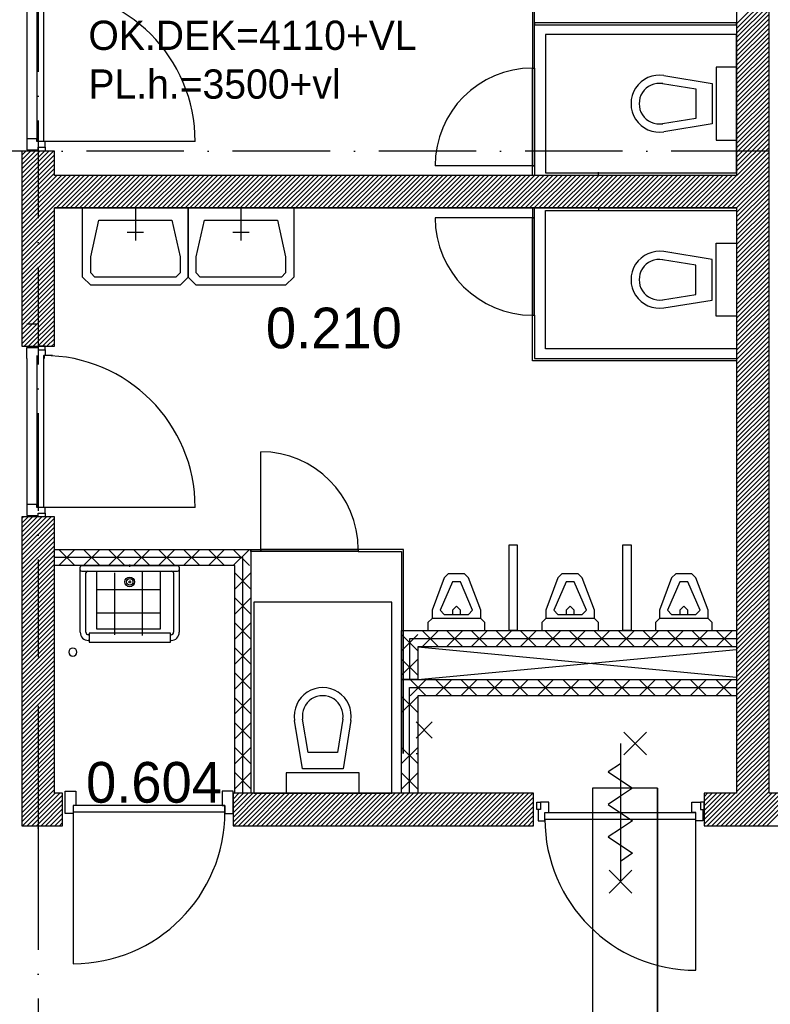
# Model space of a CAD drawing. Header units: millimetres. Extents: x -6587 to 170951, y 244 to 951952.
# Tile 95 of 102: x 117910 to 122531, y 914779 to 920836. Entities that reach past the tile are written whole.
import ezdxf

# ---------------------------------------------------------------- set-up
doc = ezdxf.new("R2010")
doc.units = ezdxf.units.MM
doc.header["$LTSCALE"] = 100
doc.linetypes.add('DASHDOT', pattern=[9, 6, -1.5, 0, -1.5])
for name, color, linetype in [('AL$7----_STRAMIEN', 1, 'DASHDOT'), ('AL22----_BINNENWAND', 7, 'CONTINUOUS'), ('BOUW', 8, 'CONTINUOUS'), ('KABELGOOT', 8, 'CONTINUOUS')]:
    doc.layers.add(name, color=color, linetype=linetype)
doc.styles.add('BURO-018', font='BUROFONT.shx', dxfattribs={"height": 180})
doc.styles.add('BURO-025', font='BUROFONT.shx', dxfattribs={"height": 250})

msp = doc.modelspace()

# ---------------------------------------------------------------- linework, layer by layer
at = {"layer": 'AL$7----_STRAMIEN', "color": 1}
for p, q in [((118023.6, 949018.6), (118023.6, 877276.5)), ((118023.6, 949018.6), (118023.6, 877276.5)), ((144123.6, 920027.5), (54329.2, 920027.5))]:
    msp.add_line(p, q, dxfattribs=at)
at = {"layer": 'AL22----_BINNENWAND', "color": 6}
msp.add_line((121080.1, 920817), (121080.1, 920804), dxfattribs=at)
at = {"layer": 'BOUW'}
for p, q in [((122323.6, 922727.7), (122323.6, 919877.7)), ((122523.6, 919877.7), (122523.6, 922727.7)), ((118016.6, 921019.7), (118016.6, 920085.7)), ((118056.6, 921019.7), (118056.6, 920085.7)), ((122323.6, 920810.2), (122523.6, 921010.2)), ((117953.6, 921002.7), (117953.6, 920102.7)), ((121067.1, 921002.7), (121067.1, 920537.7)), ((121080.1, 920537.7), (121080.1, 921002.7)), ((122323.6, 920782), (122523.6, 920982)), ((122323.6, 920753.7), (122523.6, 920953.7)), ((122323.6, 920725.4), (122523.6, 920925.4)), ((122323.6, 920697.1), (122523.6, 920897.1)), ((122323.6, 920668.8), (122523.6, 920868.8)), ((122323.6, 920640.5), (122523.6, 920840.5)), ((122323.6, 920817.2), (121080.1, 920817.2)), ((121080.1, 920817.2), (121080.1, 920804.2)), ((121080.1, 920804.2), (122323.6, 920804.2)), ((122323.6, 920804.2), (122323.6, 920817.2)), ((122323.6, 920612.3), (122523.6, 920812.3)), ((122323.6, 920584), (122523.6, 920784)), ((122323.6, 920744.2), (121147.6, 920744.2)), ((121147.6, 920744.2), (121147.6, 919894.2)), ((122323.6, 920555.7), (122523.6, 920755.7)), ((122323.6, 919894.2), (122323.6, 920744.2)), ((122323.6, 920527.4), (122523.6, 920727.4)), ((122323.6, 920499.1), (122523.6, 920699.1)), ((122323.6, 920470.8), (122523.6, 920670.8)), ((122323.6, 920442.5), (122523.6, 920642.5)), ((122323.6, 920414.3), (122523.6, 920614.3)), ((122323.6, 920386), (122523.6, 920586)), ((121067.1, 920537.7), (121080.1, 920537.7)), ((121067.1, 919937.7), (121067.1, 920537.7)), ((121067.1, 920537.7), (121080.1, 920537.7)), ((121067.1, 920537.7), (121067.1, 919937.7)), ((121080.1, 920537.7), (121080.1, 919937.7)), ((122198.6, 920544.2), (122198.6, 920094.2)), ((122323.6, 920544.2), (122198.6, 920544.2)), ((122323.6, 920357.7), (122523.6, 920557.7)), ((122323.6, 920094.2), (122323.6, 920544.2)), ((122323.6, 920329.4), (122523.6, 920529.4)), ((121876.4, 920492), (122173.6, 920444.2)), ((122323.6, 920301.1), (122523.6, 920501.1)), ((122323.6, 920272.8), (122523.6, 920472.8)), ((121868.4, 920442.6), (122073.6, 920409.6)), ((122073.6, 920409.6), (122073.6, 920228.7)), ((122173.6, 920444.2), (122173.6, 920194.2)), ((122323.6, 920244.6), (122523.6, 920444.6)), ((122323.6, 920216.3), (122523.6, 920416.3)), ((122323.6, 920188), (122523.6, 920388)), ((122323.6, 920159.7), (122523.6, 920359.7)), ((122323.6, 920131.4), (122523.6, 920331.4)), ((122323.6, 920103.1), (122523.6, 920303.1)), ((121748.6, 920269.2), (121748.6, 920269.2)), ((122073.6, 920228.7), (121868.4, 920195.8)), ((122323.6, 920074.9), (122523.6, 920274.9)), ((122323.6, 920046.6), (122523.6, 920246.6)), ((122323.6, 920018.3), (122523.6, 920218.3)), ((122173.6, 920194.2), (121876.4, 920146.4)), ((122323.6, 919990), (122523.6, 920190)), ((122323.6, 919961.7), (122523.6, 920161.7)), ((117953.6, 920102.7), (117953.6, 920035.7)), ((118016.6, 920102.7), (117953.6, 920102.7)), ((118016.6, 920085.7), (118016.6, 920102.7)), ((121923.6, 920144.2), (121923.6, 920144.2)), ((122323.6, 919933.4), (122523.6, 920133.4)), ((122323.6, 919905.1), (122523.6, 920105.1)), ((118067.6, 920085.7), (118016.6, 920085.7)), ((118023.6, 920050.7), (118067.6, 920050.7)), ((118023.6, 920035.7), (118023.6, 920050.7)), ((118023.6, 920027.7), (118023.6, 920050.7)), ((118990.6, 920085.7), (118056.6, 920085.7)), ((118067.6, 920050.7), (118067.6, 920085.7)), ((118067.6, 920050.7), (118067.6, 920027.7)), ((122124.4, 919677.7), (122523.6, 920076.9)), ((122152.7, 919677.7), (122523.6, 920048.6)), ((122198.6, 920094.2), (122323.6, 920094.2)), ((117923.6, 920027.7), (117923.6, 918827.7)), ((117923.6, 919832.6), (118118.6, 920027.7)), ((117923.6, 919860.9), (118090.4, 920027.7)), ((117923.6, 919889.2), (118062.1, 920027.7)), ((117923.6, 919917.5), (118033.8, 920027.7)), ((117923.6, 919945.8), (118005.5, 920027.7)), ((117923.6, 919974.1), (117977.2, 920027.7)), ((117923.6, 920002.3), (117948.9, 920027.7)), ((118123.6, 920027.7), (117923.6, 920027.7)), ((117923.6, 919804.4), (118123.6, 920004.4)), ((117923.6, 919776.1), (118123.6, 919976.1)), ((117953.6, 920035.7), (118023.6, 920035.7)), ((118067.6, 920027.7), (118023.6, 920027.7)), ((118123.6, 919877.7), (118123.6, 920027.7)), ((122181, 919677.7), (122523.6, 920020.3)), ((122209.3, 919677.7), (122523.6, 919992)), ((117923.6, 919747.8), (118123.6, 919947.8)), ((117923.6, 919719.5), (118123.6, 919919.5)), ((121067.1, 919937.7), (120467.1, 919937.7)), ((121067.1, 919937.7), (121080.1, 919937.7)), ((121067.1, 919877.7), (121067.1, 919937.7)), ((121080.1, 919937.7), (121067.1, 919937.7)), ((121080.1, 919937.7), (121080.1, 919877.7)), ((122237.6, 919677.7), (122523.6, 919963.7)), ((122265.8, 919677.7), (122523.6, 919935.4)), ((117923.6, 919691.2), (118123.6, 919891.2)), ((117923.6, 919493.2), (118308.1, 919877.7)), ((117923.6, 919521.5), (118279.8, 919877.7)), ((117923.6, 919549.8), (118251.5, 919877.7)), ((117923.6, 919578.1), (118223.2, 919877.7)), ((117923.6, 919606.4), (118194.9, 919877.7)), ((117923.6, 919634.6), (118166.6, 919877.7)), ((117923.6, 919662.9), (118138.3, 919877.7)), ((122323.6, 919877.7), (118123.6, 919877.7)), ((122323.6, 919877.7), (118123.6, 919877.7)), ((118136.3, 919677.7), (118336.3, 919877.7)), ((118164.6, 919677.7), (118364.6, 919877.7)), ((118192.9, 919677.7), (118392.9, 919877.7)), ((118221.2, 919677.7), (118421.2, 919877.7)), ((118249.5, 919677.7), (118449.5, 919877.7)), ((118277.8, 919677.7), (118477.8, 919877.7)), ((118306, 919677.7), (118506, 919877.7)), ((118334.3, 919677.7), (118534.3, 919877.7)), ((118362.6, 919677.7), (118562.6, 919877.7)), ((118390.9, 919677.7), (118590.9, 919877.7)), ((118419.2, 919677.7), (118619.2, 919877.7)), ((118447.5, 919677.7), (118647.5, 919877.7)), ((118475.7, 919677.7), (118675.7, 919877.7)), ((118504, 919677.7), (118704, 919877.7)), ((118532.3, 919677.7), (118732.3, 919877.7)), ((118560.6, 919677.7), (118760.6, 919877.7)), ((118588.9, 919677.7), (118788.9, 919877.7)), ((118617.2, 919677.7), (118817.2, 919877.7)), ((118645.5, 919677.7), (118845.5, 919877.7)), ((118673.7, 919677.7), (118873.7, 919877.7)), ((118702, 919677.7), (118902, 919877.7)), ((118730.3, 919677.7), (118930.3, 919877.7)), ((118758.6, 919677.7), (118958.6, 919877.7)), ((118786.9, 919677.7), (118986.9, 919877.7)), ((118815.2, 919677.7), (119015.2, 919877.7)), ((118843.4, 919677.7), (119043.4, 919877.7)), ((118871.7, 919677.7), (119071.7, 919877.7)), ((118900, 919677.7), (119100, 919877.7)), ((118928.3, 919677.7), (119128.3, 919877.7)), ((118956.6, 919677.7), (119156.6, 919877.7)), ((118984.9, 919677.7), (119184.9, 919877.7)), ((119013.2, 919677.7), (119213.2, 919877.7)), ((119041.4, 919677.7), (119241.4, 919877.7)), ((119069.7, 919677.7), (119269.7, 919877.7)), ((119098, 919677.7), (119298, 919877.7)), ((119126.3, 919677.7), (119326.3, 919877.7)), ((119154.6, 919677.7), (119354.6, 919877.7)), ((119182.9, 919677.7), (119382.9, 919877.7)), ((119211.1, 919677.7), (119411.1, 919877.7)), ((119239.4, 919677.7), (119439.4, 919877.7)), ((119267.7, 919677.7), (119467.7, 919877.7)), ((119296, 919677.7), (119496, 919877.7)), ((119324.3, 919677.7), (119524.3, 919877.7)), ((119352.6, 919677.7), (119552.6, 919877.7)), ((119380.8, 919677.7), (119580.8, 919877.7)), ((119409.1, 919677.7), (119609.1, 919877.7)), ((119437.4, 919677.7), (119637.4, 919877.7)), ((119465.7, 919677.7), (119665.7, 919877.7)), ((119494, 919677.7), (119694, 919877.7)), ((119522.3, 919677.7), (119722.3, 919877.7)), ((119550.6, 919677.7), (119750.6, 919877.7)), ((119578.8, 919677.7), (119778.8, 919877.7)), ((119607.1, 919677.7), (119807.1, 919877.7)), ((119635.4, 919677.7), (119835.4, 919877.7)), ((119663.7, 919677.7), (119863.7, 919877.7)), ((119692, 919677.7), (119892, 919877.7)), ((119720.3, 919677.7), (119920.3, 919877.7)), ((119748.5, 919677.7), (119948.5, 919877.7)), ((119776.8, 919677.7), (119976.8, 919877.7)), ((119805.1, 919677.7), (120005.1, 919877.7)), ((119833.4, 919677.7), (120033.4, 919877.7)), ((119861.7, 919677.7), (120061.7, 919877.7)), ((119890, 919677.7), (120090, 919877.7)), ((119918.2, 919677.7), (120118.2, 919877.7)), ((119946.5, 919677.7), (120146.5, 919877.7)), ((119974.8, 919677.7), (120174.8, 919877.7)), ((120003.1, 919677.7), (120203.1, 919877.7)), ((120031.4, 919677.7), (120231.4, 919877.7)), ((120059.7, 919677.7), (120259.7, 919877.7)), ((120088, 919677.7), (120288, 919877.7)), ((120116.2, 919677.7), (120316.2, 919877.7)), ((120144.5, 919677.7), (120344.5, 919877.7)), ((120172.8, 919677.7), (120372.8, 919877.7)), ((120201.1, 919677.7), (120401.1, 919877.7)), ((120229.4, 919677.7), (120429.4, 919877.7)), ((120257.7, 919677.7), (120457.7, 919877.7)), ((120285.9, 919677.7), (120485.9, 919877.7)), ((120314.2, 919677.7), (120514.2, 919877.7)), ((120342.5, 919677.7), (120542.5, 919877.7)), ((120370.8, 919677.7), (120570.8, 919877.7)), ((120399.1, 919677.7), (120599.1, 919877.7)), ((120427.4, 919677.7), (120627.4, 919877.7)), ((120455.6, 919677.7), (120655.6, 919877.7)), ((120483.9, 919677.7), (120683.9, 919877.7)), ((120512.2, 919677.7), (120712.2, 919877.7)), ((120540.5, 919677.7), (120740.5, 919877.7)), ((120568.8, 919677.7), (120768.8, 919877.7)), ((120597.1, 919677.7), (120797.1, 919877.7)), ((120625.4, 919677.7), (120825.4, 919877.7)), ((120653.6, 919677.7), (120853.6, 919877.7)), ((120681.9, 919677.7), (120881.9, 919877.7)), ((120710.2, 919677.7), (120910.2, 919877.7)), ((120738.5, 919677.7), (120938.5, 919877.7)), ((120766.8, 919677.7), (120966.8, 919877.7)), ((120795.1, 919677.7), (120995.1, 919877.7)), ((120823.3, 919677.7), (121023.3, 919877.7)), ((120851.6, 919677.7), (121051.6, 919877.7)), ((120879.9, 919677.7), (121079.9, 919877.7)), ((120908.2, 919677.7), (121108.2, 919877.7)), ((120936.5, 919677.7), (121136.5, 919877.7)), ((120964.8, 919677.7), (121164.8, 919877.7)), ((120993, 919677.7), (121193, 919877.7)), ((121021.3, 919677.7), (121221.3, 919877.7)), ((121049.6, 919677.7), (121249.6, 919877.7)), ((121080.1, 919877.7), (121067.1, 919877.7)), ((121077.9, 919677.7), (121277.9, 919877.7)), ((121106.2, 919677.7), (121306.2, 919877.7)), ((121134.5, 919677.7), (121334.5, 919877.7)), ((121147.6, 919894.2), (122323.6, 919894.2)), ((121162.8, 919677.7), (121362.8, 919877.7)), ((121191, 919677.7), (121391, 919877.7)), ((121219.3, 919677.7), (121419.3, 919877.7)), ((121247.6, 919677.7), (121447.6, 919877.7)), ((121275.9, 919677.7), (121475.9, 919877.7)), ((121304.2, 919677.7), (121504.2, 919877.7)), ((121332.5, 919677.7), (121532.5, 919877.7)), ((121360.7, 919677.7), (121560.7, 919877.7)), ((121389, 919677.7), (121589, 919877.7)), ((121417.3, 919677.7), (121617.3, 919877.7)), ((121445.6, 919677.7), (121645.6, 919877.7)), ((121473.6, 919877.7), (121473.6, 919897.7)), ((121473.9, 919677.7), (121673.9, 919877.7)), ((121502.2, 919677.7), (121702.2, 919877.7)), ((121530.5, 919677.7), (121730.5, 919877.7)), ((121558.7, 919677.7), (121758.7, 919877.7)), ((121587, 919677.7), (121787, 919877.7)), ((121615.3, 919677.7), (121815.3, 919877.7)), ((121643.6, 919677.7), (121843.6, 919877.7)), ((121671.9, 919677.7), (121871.9, 919877.7)), ((121700.2, 919677.7), (121900.2, 919877.7)), ((121728.4, 919677.7), (121928.4, 919877.7)), ((121756.7, 919677.7), (121956.7, 919877.7)), ((121785, 919677.7), (121985, 919877.7)), ((121813.3, 919677.7), (122013.3, 919877.7)), ((121841.6, 919677.7), (122041.6, 919877.7)), ((121869.9, 919677.7), (122069.9, 919877.7)), ((121898.1, 919677.7), (122098.1, 919877.7)), ((121926.4, 919677.7), (122126.4, 919877.7)), ((121954.7, 919677.7), (122154.7, 919877.7)), ((121983, 919677.7), (122183, 919877.7)), ((122011.3, 919677.7), (122211.3, 919877.7)), ((122039.6, 919677.7), (122239.6, 919877.7)), ((122067.9, 919677.7), (122267.9, 919877.7)), ((122096.1, 919677.7), (122296.1, 919877.7)), ((122294.1, 919677.7), (122523.6, 919907.2)), ((122322.4, 919677.7), (122523.6, 919878.9)), ((122523.6, 919677.7), (122523.6, 919877.7)), ((122323.6, 919650.6), (122523.6, 919850.6)), ((122323.6, 919622.3), (122523.6, 919822.3)), ((122323.6, 919594), (122523.6, 919794)), ((122323.6, 919565.7), (122523.6, 919765.7)), ((122323.6, 919537.4), (122523.6, 919737.4)), ((118123.6, 919677.7), (122323.6, 919677.7)), ((122323.6, 919677.7), (118123.6, 919677.7)), ((118123.6, 918827.7), (118123.6, 919677.7)), ((118297.2, 919677.7), (118947.2, 919677.7)), ((118297.2, 919377.7), (118297.2, 919677.7)), ((118947.2, 919677.7), (118947.2, 919377.7)), ((118947.2, 919677.7), (119597.2, 919677.7)), ((118947.2, 919377.7), (118947.2, 919677.7)), ((119597.2, 919677.7), (119597.2, 919377.7)), ((121067.1, 919677.7), (121067.1, 919617.7)), ((121080.1, 919677.7), (121067.1, 919677.7)), ((121080.1, 919617.7), (121080.1, 919677.7)), ((121473.6, 919677.7), (121473.6, 919657.7)), ((122323.6, 919509.2), (122523.6, 919709.2)), ((122323.6, 919480.9), (122523.6, 919680.9)), ((122323.6, 919677.7), (122323.6, 916077.7)), ((122523.6, 916077.7), (122523.6, 919677.7)), ((117923.6, 919464.9), (118123.6, 919664.9)), ((117923.6, 919436.7), (118123.6, 919636.7)), ((121067.1, 919617.7), (120467.1, 919617.7)), ((121067.1, 919617.7), (121080.1, 919617.7)), ((121067.1, 919617.7), (121067.1, 919017.7)), ((121080.1, 919617.7), (121067.1, 919617.7)), ((121067.1, 919017.7), (121067.1, 919617.7)), ((121080.1, 919017.7), (121080.1, 919617.7)), ((121147.6, 919661.2), (122323.6, 919661.2)), ((121147.6, 918811.2), (121147.6, 919661.2)), ((122323.6, 919661.2), (122323.6, 918811.2)), ((122323.6, 919452.6), (122523.6, 919652.6)), ((122323.6, 919424.3), (122523.6, 919624.3)), ((117923.6, 919408.4), (118123.6, 919608.4)), ((117923.6, 919380.1), (118123.6, 919580.1)), ((117923.6, 919351.8), (118123.6, 919551.8)), ((118347.2, 919377.7), (118397.2, 919602.7)), ((118397.2, 919602.7), (118847.2, 919602.7)), ((118847.2, 919602.7), (118897.2, 919377.7)), ((118997.2, 919377.7), (119047.2, 919602.7)), ((119047.2, 919602.7), (119497.2, 919602.7)), ((119497.2, 919602.7), (119547.2, 919377.7)), ((122323.6, 919396), (122523.6, 919596)), ((122323.6, 919367.7), (122523.6, 919567.7)), ((117923.6, 919323.5), (118123.6, 919523.5)), ((117923.6, 919295.2), (118123.6, 919495.2)), ((122323.6, 919339.5), (122523.6, 919539.5)), ((122323.6, 919311.2), (122523.6, 919511.2)), ((117923.6, 919267), (118123.6, 919467)), ((117923.6, 919238.7), (118123.6, 919438.7)), ((122198.6, 919461.2), (122323.6, 919461.2)), ((122198.6, 919011.2), (122198.6, 919461.2)), ((122323.6, 919282.9), (122523.6, 919482.9)), ((122323.6, 919461.2), (122323.6, 919011.2)), ((122323.6, 919254.6), (122523.6, 919454.6)), ((117923.6, 919210.4), (118123.6, 919410.4)), ((117923.6, 919182.1), (118123.6, 919382.1)), ((118297.2, 919252.7), (118297.2, 919377.7)), ((118347.2, 919277.7), (118347.2, 919377.7)), ((118897.2, 919377.7), (118897.2, 919277.7)), ((118947.2, 919377.7), (118947.2, 919252.7)), ((118947.2, 919252.7), (118947.2, 919377.7)), ((118997.2, 919277.7), (118997.2, 919377.7)), ((119547.2, 919377.7), (119547.2, 919277.7)), ((119597.2, 919377.7), (119597.2, 919252.7)), ((122173.6, 919361.2), (121876.4, 919409)), ((121923.6, 919411.2), (121923.6, 919411.2)), ((122323.6, 919226.3), (122523.6, 919426.3)), ((122323.6, 919198), (122523.6, 919398)), ((122323.6, 919169.8), (122523.6, 919369.8)), ((117923.6, 919153.8), (118123.6, 919353.8)), ((117923.6, 919125.5), (118123.6, 919325.5)), ((122073.6, 919326.6), (121868.4, 919359.6)), ((122073.6, 919145.7), (122073.6, 919326.6)), ((122173.6, 919111.2), (122173.6, 919361.2)), ((122323.6, 919141.5), (122523.6, 919341.5)), ((122323.6, 919113.2), (122523.6, 919313.2)), ((117923.6, 919097.2), (118123.6, 919297.2)), ((117923.6, 919069), (118123.6, 919269)), ((118347.2, 919202.7), (118297.2, 919252.7)), ((118372.2, 919252.7), (118347.2, 919277.7)), ((118872.2, 919252.7), (118372.2, 919252.7)), ((118897.2, 919277.7), (118872.2, 919252.7)), ((118947.2, 919252.7), (118897.2, 919202.7)), ((118997.2, 919202.7), (118947.2, 919252.7)), ((119022.2, 919252.7), (118997.2, 919277.7)), ((119522.2, 919252.7), (119022.2, 919252.7)), ((119547.2, 919277.7), (119522.2, 919252.7)), ((119597.2, 919252.7), (119547.2, 919202.7)), ((121748.6, 919286.2), (121748.6, 919286.2)), ((122323.6, 919084.9), (122523.6, 919284.9)), ((122323.6, 919056.6), (122523.6, 919256.6)), ((117923.6, 919040.7), (118123.6, 919240.7)), ((117923.6, 919012.4), (118123.6, 919212.4)), ((118897.2, 919202.7), (118347.2, 919202.7)), ((119547.2, 919202.7), (118997.2, 919202.7)), ((122323.6, 919028.3), (122523.6, 919228.3)), ((122323.6, 919000), (122523.6, 919200)), ((117923.6, 918984.1), (118123.6, 919184.1)), ((117923.6, 918955.8), (118123.6, 919155.8)), ((117923.6, 918927.5), (118123.6, 919127.5)), ((121868.4, 919112.8), (122073.6, 919145.7)), ((122323.6, 918971.8), (122523.6, 919171.8)), ((122323.6, 918943.5), (122523.6, 919143.5)), ((117923.6, 918899.3), (118123.6, 919099.3)), ((117923.6, 918871), (118123.6, 919071)), ((121876.4, 919063.4), (122173.6, 919111.2)), ((122323.6, 918915.2), (122523.6, 919115.2)), ((122323.6, 918886.9), (122523.6, 919086.9)), ((117923.6, 918842.7), (118123.6, 919042.7)), ((117936.9, 918827.7), (118123.6, 919014.4)), ((121067.1, 919017.7), (121080.1, 919017.7)), ((121067.1, 919017.7), (121080.1, 919017.7)), ((121067.1, 918738.2), (121067.1, 919017.7)), ((121080.1, 919017.7), (121080.1, 918751.2)), ((122323.6, 919011.2), (122198.6, 919011.2)), ((122323.6, 918858.6), (122523.6, 919058.6)), ((122323.6, 918830.3), (122523.6, 919030.3)), ((118016.6, 918963.5), (117953.6, 918963.5)), ((117965.2, 918827.7), (118123.6, 918986.1)), ((117993.4, 918827.7), (118123.6, 918957.8)), ((122323.6, 918802.1), (122523.6, 919002.1)), ((122323.6, 918773.8), (122523.6, 918973.8)), ((118021.7, 918827.7), (118123.6, 918929.6)), ((118050, 918827.7), (118123.6, 918901.3)), ((122323.6, 918745.5), (122523.6, 918945.5)), ((122323.6, 918717.2), (122523.6, 918917.2)), ((122323.6, 918688.9), (122523.6, 918888.9)), ((117923.6, 918827.7), (118123.6, 918827.7)), ((118023.6, 918827.7), (118023.6, 918804.7)), ((118067.6, 918827.7), (118023.6, 918827.7)), ((118067.6, 918804.7), (118067.6, 918827.7)), ((118078.3, 918827.7), (118123.6, 918873)), ((118106.6, 918827.7), (118123.6, 918844.7)), ((122323.6, 918660.6), (122523.6, 918860.6)), ((122323.6, 918632.4), (122523.6, 918832.4)), ((117953.6, 918819.7), (118023.6, 918819.7)), ((117953.6, 918752.7), (117953.6, 918819.7)), ((118016.6, 918769.7), (118016.6, 917835.7)), ((118023.6, 918819.7), (118023.6, 918804.7)), ((118023.6, 918804.7), (118067.6, 918804.7)), ((118056.6, 918769.7), (118056.6, 917835.7)), ((118061.5, 918769.7), (118061.5, 918752.7)), ((118112.5, 918769.7), (118061.5, 918769.7)), ((118067.6, 918804.7), (118067.6, 918769.7)), ((122323.6, 918811.2), (121147.6, 918811.2)), ((122323.6, 918604.1), (122523.6, 918804.1)), ((122323.6, 918575.8), (122523.6, 918775.8)), ((117953.6, 918752.7), (117953.6, 917852.7)), ((122323.6, 918738.2), (121067.1, 918738.2)), ((121080.1, 918751.2), (122323.6, 918751.2)), ((122323.6, 918751.2), (122323.6, 918738.2)), ((122323.6, 918547.5), (122523.6, 918747.5)), ((122323.6, 918519.2), (122523.6, 918719.2)), ((122323.6, 918490.9), (122523.6, 918690.9)), ((122323.6, 918462.6), (122523.6, 918662.6)), ((122323.6, 918434.4), (122523.6, 918634.4)), ((122323.6, 918406.1), (122523.6, 918606.1)), ((122323.6, 918377.8), (122523.6, 918577.8)), ((122323.6, 918349.5), (122523.6, 918549.5)), ((122323.6, 918321.2), (122523.6, 918521.2)), ((122323.6, 918292.9), (122523.6, 918492.9)), ((122323.6, 918264.7), (122523.6, 918464.7)), ((122323.6, 918236.4), (122523.6, 918436.4)), ((122323.6, 918208.1), (122523.6, 918408.1)), ((122323.6, 918179.8), (122523.6, 918379.8)), ((122323.6, 918151.5), (122523.6, 918351.5)), ((122323.6, 918123.2), (122523.6, 918323.2)), ((122323.6, 918095), (122523.6, 918295)), ((122323.6, 918066.7), (122523.6, 918266.7)), ((122323.6, 918038.4), (122523.6, 918238.4)), ((119394.1, 917577.7), (119394.1, 918177.7)), ((122323.6, 918010.1), (122523.6, 918210.1)), ((122323.6, 917981.8), (122523.6, 918181.8)), ((122323.6, 917953.5), (122523.6, 918153.5)), ((122323.6, 917925.2), (122523.6, 918125.2)), ((122323.6, 917897), (122523.6, 918097)), ((122323.6, 917868.7), (122523.6, 918068.7)), ((122323.6, 917840.4), (122523.6, 918040.4)), ((122323.6, 917812.1), (122523.6, 918012.1)), ((122323.6, 917783.8), (122523.6, 917983.8)), ((122323.6, 917755.5), (122523.6, 917955.5)), ((122323.6, 917727.3), (122523.6, 917927.3)), ((122323.6, 917699), (122523.6, 917899)), ((122323.6, 917670.7), (122523.6, 917870.7)), ((117953.6, 917852.7), (117953.6, 917785.7)), ((118016.6, 917852.7), (117953.6, 917852.7)), ((118016.6, 917835.7), (118016.6, 917852.7)), ((118067.6, 917835.7), (118016.6, 917835.7)), ((118023.6, 917800.7), (118067.6, 917800.7)), ((118023.6, 917785.7), (118023.6, 917800.7)), ((118023.6, 917777.7), (118023.6, 917800.7)), ((118990.6, 917835.7), (118056.6, 917835.7)), ((118067.6, 917800.7), (118067.6, 917835.7)), ((118067.6, 917800.7), (118067.6, 917777.7)), ((122323.6, 917642.4), (122523.6, 917842.4)), ((122323.6, 917614.1), (122523.6, 917814.1)), ((117923.6, 917777.7), (117923.6, 915877.7)), ((117923.6, 917598.2), (118103.1, 917777.7)), ((117923.6, 917626.5), (118074.8, 917777.7)), ((117923.6, 917654.7), (118046.5, 917777.7)), ((117923.6, 917683), (118018.2, 917777.7)), ((117923.6, 917711.3), (117990, 917777.7)), ((117923.6, 917739.6), (117961.7, 917777.7)), ((117923.6, 917767.9), (117933.4, 917777.7)), ((118123.6, 917777.7), (117923.6, 917777.7)), ((117923.6, 917569.9), (118123.6, 917769.9)), ((117923.6, 917541.6), (118123.6, 917741.6)), ((117953.6, 917785.7), (118023.6, 917785.7)), ((118067.6, 917777.7), (118023.6, 917777.7)), ((118123.6, 916077.7), (118123.6, 917777.7)), ((122323.6, 917585.8), (122523.6, 917785.8)), ((122323.6, 917557.6), (122523.6, 917757.6)), ((117923.6, 917513.3), (118123.6, 917713.3)), ((117923.6, 917485), (118123.6, 917685)), ((122323.6, 917529.3), (122523.6, 917729.3)), ((122323.6, 917501), (122523.6, 917701)), ((117923.6, 917456.8), (118123.6, 917656.8)), ((117923.6, 917428.5), (118123.6, 917628.5)), ((122323.6, 917472.7), (122523.6, 917672.7)), ((122323.6, 917444.4), (122523.6, 917644.4)), ((122323.6, 917416.1), (122523.6, 917616.1)), ((117923.6, 917400.2), (118123.6, 917600.2)), ((117923.6, 917371.9), (118123.6, 917571.9)), ((118123.6, 917577.7), (119334.1, 917577.7)), ((118123.6, 917477.7), (118123.6, 917577.7)), ((118250.4, 917477.7), (118150.4, 917577.7)), ((118150.4, 917477.7), (118250.4, 917577.7)), ((118403.9, 917477.7), (118303.9, 917577.7)), ((118303.9, 917477.7), (118403.9, 917577.7)), ((118557.5, 917477.7), (118457.5, 917577.7)), ((118457.5, 917477.7), (118557.5, 917577.7)), ((118711.1, 917477.7), (118611.1, 917577.7)), ((118611.1, 917477.7), (118711.1, 917577.7)), ((118864.6, 917477.7), (118764.6, 917577.7)), ((118764.6, 917477.7), (118864.6, 917577.7)), ((119018.2, 917477.7), (118918.2, 917577.7)), ((118918.2, 917477.7), (119018.2, 917577.7)), ((119171.7, 917477.7), (119071.7, 917577.7)), ((119071.7, 917477.7), (119171.7, 917577.7)), ((119325.3, 917477.7), (119225.3, 917577.7)), ((119225.3, 917477.7), (119325.3, 917577.7)), ((119334.1, 917577.7), (119334.1, 916077.7)), ((119334.1, 917564.7), (119334.1, 917577.7)), ((119334.1, 917577.7), (119394.1, 917577.7)), ((119394.1, 917564.7), (119334.1, 917564.7)), ((119394.1, 917577.7), (119994.1, 917577.7)), ((119994.1, 917577.7), (119394.1, 917577.7)), ((119394.1, 917577.7), (119394.1, 917564.7)), ((119394.1, 917564.7), (119394.1, 917577.7)), ((119994.1, 917564.7), (119394.1, 917564.7)), ((119994.1, 917577.7), (119994.1, 917564.7)), ((119994.1, 917577.7), (119994.1, 917564.7)), ((120273.6, 917577.7), (119994.1, 917577.7)), ((119994.1, 917564.7), (120260.6, 917564.7)), ((120260.6, 917564.7), (120260.6, 916321.2)), ((120273.6, 916321.2), (120273.6, 917577.7)), ((120923.6, 917605.2), (120973.6, 917605.2)), ((120923.6, 917077.7), (120923.6, 917605.2)), ((120973.6, 917605.2), (120973.6, 917077.7)), ((121623.6, 917605.2), (121673.6, 917605.2)), ((121623.6, 917077.7), (121623.6, 917605.2)), ((121673.6, 917605.2), (121673.6, 917077.7)), ((122323.6, 917387.8), (122523.6, 917587.8)), ((122323.6, 917359.6), (122523.6, 917559.6)), ((117923.6, 917343.6), (118123.6, 917543.6)), ((117923.6, 917315.3), (118123.6, 917515.3)), ((119284.1, 917527.7), (118123.6, 917527.7)), ((119284.1, 916077.7), (119284.1, 917527.7)), ((122323.6, 917331.3), (122523.6, 917531.3)), ((122323.6, 917303), (122523.6, 917503)), ((117923.6, 917287.1), (118123.6, 917487.1)), ((117923.6, 917258.8), (118123.6, 917458.8)), ((119234.1, 917477.7), (118123.6, 917477.7)), ((118282.6, 917067.7), (118282.6, 917467.7)), ((118292.6, 917477.7), (118882.6, 917477.7)), ((118292.6, 917442.7), (118882.6, 917442.7)), ((118317.6, 917067.7), (118317.6, 917432.7)), ((118386.1, 917086.8), (118386.1, 917436.9)), ((118494.7, 917433.6), (118494.7, 917051.2)), ((118587.6, 917470.4), (118587.6, 917485)), ((118663.9, 917436.9), (118663.9, 917047.9)), ((118774.1, 917438.5), (118774.1, 917086.8)), ((118857.6, 917432.7), (118857.6, 917067.7)), ((118892.6, 917467.7), (118892.6, 917067.7)), ((119234.1, 916077.7), (119234.1, 917477.7)), ((119234.1, 917332.9), (119334.1, 917432.9)), ((119234.1, 917432.9), (119334.1, 917332.9)), ((122323.6, 917274.7), (122523.6, 917474.7)), ((122323.6, 917246.4), (122523.6, 917446.4)), ((117923.6, 917230.5), (118123.6, 917430.5)), ((117923.6, 917202.2), (118123.6, 917402.2)), ((117923.6, 917173.9), (118123.6, 917373.9)), ((118578, 917377.7), (118596.5, 917377.7)), ((118587.6, 917385.6), (118587.6, 917369.7)), ((120523.6, 917402.7), (120448.6, 917202.7)), ((120573.6, 917377.7), (120498.6, 917202.7)), ((120548.6, 917427.7), (120523.6, 917402.7)), ((120548.6, 917427.7), (120548.6, 917427.7)), ((120648.6, 917427.7), (120548.6, 917427.7)), ((120623.6, 917377.7), (120573.6, 917377.7)), ((120698.6, 917202.7), (120623.6, 917377.7)), ((120673.6, 917402.7), (120648.6, 917427.7)), ((120673.6, 917402.7), (120673.6, 917402.7)), ((120748.6, 917202.7), (120673.6, 917402.7)), ((121223.6, 917402.7), (121148.6, 917202.7)), ((121273.6, 917377.7), (121198.6, 917202.7)), ((121248.6, 917427.7), (121223.6, 917402.7)), ((121248.6, 917427.7), (121248.6, 917427.7)), ((121348.6, 917427.7), (121248.6, 917427.7)), ((121323.6, 917377.7), (121273.6, 917377.7)), ((121398.6, 917202.7), (121323.6, 917377.7)), ((121373.6, 917402.7), (121348.6, 917427.7)), ((121373.6, 917402.7), (121373.6, 917402.7)), ((121448.6, 917202.7), (121373.6, 917402.7)), ((121923.6, 917402.7), (121848.6, 917202.7)), ((121973.6, 917377.7), (121898.6, 917202.7)), ((121948.6, 917427.7), (121923.6, 917402.7)), ((121948.6, 917427.7), (121948.6, 917427.7)), ((122048.6, 917427.7), (121948.6, 917427.7)), ((122023.6, 917377.7), (121973.6, 917377.7)), ((122098.6, 917202.7), (122023.6, 917377.7)), ((122073.6, 917402.7), (122048.6, 917427.7)), ((122073.6, 917402.7), (122073.6, 917402.7)), ((122148.6, 917202.7), (122073.6, 917402.7)), ((122323.6, 917218.1), (122523.6, 917418.1)), ((122323.6, 917189.9), (122523.6, 917389.9)), ((117923.6, 917145.6), (118123.6, 917345.6)), ((117923.6, 917117.3), (118123.6, 917317.3)), ((118774.1, 917328.3), (118386.1, 917328.3)), ((122323.6, 917161.6), (122523.6, 917361.6)), ((122323.6, 917133.3), (122523.6, 917333.3)), ((117923.6, 917089.1), (118123.6, 917289.1)), ((117923.6, 917060.8), (118123.6, 917260.8)), ((119234.1, 917179.4), (119334.1, 917279.4)), ((119234.1, 917279.4), (119334.1, 917179.4)), ((120200.6, 917253.7), (119350.6, 917253.7)), ((119350.6, 917253.7), (119350.6, 916077.7)), ((120200.6, 916077.7), (120200.6, 917253.7)), ((122323.6, 917105), (122523.6, 917305)), ((122323.6, 917076.7), (122523.6, 917276.7)), ((117923.6, 917032.5), (118123.6, 917232.5)), ((117923.6, 917004.2), (118123.6, 917204.2)), ((120448.6, 917202.7), (120448.6, 917152.7)), ((120498.6, 917202.7), (120523.6, 917177.7)), ((120598.6, 917227.7), (120573.6, 917202.7)), ((120573.6, 917202.7), (120573.6, 917177.7)), ((120623.6, 917202.7), (120598.6, 917227.7)), ((120623.6, 917177.7), (120623.6, 917202.7)), ((120673.6, 917177.7), (120698.6, 917202.7)), ((120698.6, 917202.7), (120698.6, 917202.7)), ((120748.6, 917152.7), (120748.6, 917202.7)), ((121148.6, 917202.7), (121148.6, 917152.7)), ((121198.6, 917202.7), (121223.6, 917177.7)), ((121298.6, 917227.7), (121273.6, 917202.7)), ((121273.6, 917202.7), (121273.6, 917177.7)), ((121323.6, 917202.7), (121298.6, 917227.7)), ((121323.6, 917177.7), (121323.6, 917202.7)), ((121373.6, 917177.7), (121398.6, 917202.7)), ((121398.6, 917202.7), (121398.6, 917202.7)), ((121448.6, 917152.7), (121448.6, 917202.7)), ((121848.6, 917202.7), (121848.6, 917152.7)), ((121898.6, 917202.7), (121923.6, 917177.7)), ((121998.6, 917227.7), (121973.6, 917202.7)), ((121973.6, 917202.7), (121973.6, 917177.7)), ((122023.6, 917202.7), (121998.6, 917227.7)), ((122023.6, 917177.7), (122023.6, 917202.7)), ((122073.6, 917177.7), (122098.6, 917202.7)), ((122098.6, 917202.7), (122098.6, 917202.7)), ((122148.6, 917152.7), (122148.6, 917202.7)), ((122323.6, 917048.4), (122523.6, 917248.4)), ((122323.6, 917020.1), (122523.6, 917220.1)), ((122323.6, 916991.9), (122523.6, 917191.9)), ((117923.6, 916975.9), (118123.6, 917175.9)), ((117923.6, 916947.6), (118123.6, 917147.6)), ((118774.1, 917185.7), (118386.1, 917185.7)), ((120448.6, 917152.7), (120423.6, 917127.7)), ((120748.6, 917152.7), (120448.6, 917152.7)), ((120523.6, 917177.7), (120673.6, 917177.7)), ((120748.6, 917152.7), (120748.6, 917152.7)), ((120773.6, 917127.7), (120748.6, 917152.7)), ((121148.6, 917152.7), (121123.6, 917127.7)), ((121448.6, 917152.7), (121148.6, 917152.7)), ((121223.6, 917177.7), (121373.6, 917177.7)), ((121448.6, 917152.7), (121448.6, 917152.7)), ((121473.6, 917127.7), (121448.6, 917152.7)), ((121848.6, 917152.7), (121823.6, 917127.7)), ((122148.6, 917152.7), (121848.6, 917152.7)), ((121923.6, 917177.7), (122073.6, 917177.7)), ((122148.6, 917152.7), (122148.6, 917152.7)), ((122173.6, 917127.7), (122148.6, 917152.7)), ((122323.6, 916963.6), (122523.6, 917163.6)), ((122323.6, 916935.3), (122523.6, 917135.3)), ((117923.6, 916919.4), (118123.6, 917119.4)), ((117923.6, 916891.1), (118123.6, 917091.1)), ((118774.1, 917086.8), (118386.1, 917086.8)), ((119234.1, 917025.8), (119334.1, 917125.8)), ((119234.1, 917125.8), (119334.1, 917025.8)), ((120260.6, 917077.7), (122323.6, 917077.7)), ((120260.6, 916777.7), (120260.6, 917077.7)), ((120487.8, 916977.7), (120387.8, 917077.7)), ((120387.8, 916977.7), (120487.8, 917077.7)), ((120423.6, 917127.7), (120423.6, 917077.7)), ((120423.6, 917077.7), (120773.6, 917077.7)), ((120638.6, 916977.7), (120538.6, 917077.7)), ((120538.6, 916977.7), (120638.6, 917077.7)), ((120789.5, 916977.7), (120689.5, 917077.7)), ((120689.5, 916977.7), (120789.5, 917077.7)), ((120773.6, 917077.7), (120773.6, 917127.7)), ((120940.4, 916977.7), (120840.4, 917077.7)), ((120840.4, 916977.7), (120940.4, 917077.7)), ((120973.6, 917077.7), (120923.6, 917077.7)), ((121091.2, 916977.7), (120991.2, 917077.7)), ((120991.2, 916977.7), (121091.2, 917077.7)), ((121123.6, 917127.7), (121123.6, 917077.7)), ((121123.6, 917077.7), (121473.6, 917077.7)), ((121242.1, 916977.7), (121142.1, 917077.7)), ((121142.1, 916977.7), (121242.1, 917077.7)), ((121393, 916977.7), (121293, 917077.7)), ((121293, 916977.7), (121393, 917077.7)), ((121543.8, 916977.7), (121443.8, 917077.7)), ((121443.8, 916977.7), (121543.8, 917077.7)), ((121473.6, 917077.7), (121473.6, 917127.7)), ((121694.7, 916977.7), (121594.7, 917077.7)), ((121594.7, 916977.7), (121694.7, 917077.7)), ((121673.6, 917077.7), (121623.6, 917077.7)), ((121845.6, 916977.7), (121745.6, 917077.7)), ((121745.6, 916977.7), (121845.6, 917077.7)), ((121823.6, 917127.7), (121823.6, 917077.7)), ((121823.6, 917077.7), (122173.6, 917077.7)), ((121996.4, 916977.7), (121896.4, 917077.7)), ((121896.4, 916977.7), (121996.4, 917077.7)), ((122147.3, 916977.7), (122047.3, 917077.7)), ((122047.3, 916977.7), (122147.3, 917077.7)), ((122173.6, 917077.7), (122173.6, 917127.7)), ((122298.2, 916977.7), (122198.2, 917077.7)), ((122198.2, 916977.7), (122298.2, 917077.7)), ((122323.6, 916907), (122523.6, 917107)), ((122323.6, 916878.7), (122523.6, 917078.7)), ((122323.6, 917077.7), (122323.6, 916977.7)), ((117923.6, 916862.8), (118123.6, 917062.8)), ((117923.6, 916834.5), (118123.6, 917034.5)), ((118337.6, 917052.7), (118332.6, 917052.7)), ((118337.6, 917017.7), (118332.6, 917017.7)), ((118337.6, 917062.7), (118337.6, 917007.7)), ((118837.6, 917062.7), (118337.6, 917062.7)), ((118837.6, 917007.7), (118837.6, 917062.7)), ((118842.6, 917052.7), (118837.6, 917052.7)), ((118842.6, 917017.7), (118837.6, 917017.7)), ((120360.6, 917054), (120260.6, 916954)), ((120360.6, 916954), (120260.6, 917054)), ((122323.6, 917027.7), (120310.6, 917027.7)), ((120310.6, 917027.7), (120310.6, 916777.7)), ((122323.6, 916850.4), (122523.6, 917050.4)), ((122323.6, 916822.2), (122523.6, 917022.2)), ((117923.6, 916806.2), (118123.6, 917006.2)), ((117923.6, 916777.9), (118123.6, 916977.9)), ((117923.6, 916749.7), (118123.6, 916949.7)), ((118337.6, 917007.7), (118837.6, 917007.7)), ((119234.1, 916872.3), (119334.1, 916972.3)), ((119234.1, 916972.3), (119334.1, 916872.3)), ((122323.6, 916977.7), (120360.6, 916977.7)), ((120360.6, 916977.7), (122323.6, 916791.3)), ((120360.6, 916977.7), (120360.6, 916777.7)), ((120360.6, 916777.7), (122323.6, 916961)), ((122323.6, 916793.9), (122523.6, 916993.9)), ((122323.6, 916765.6), (122523.6, 916965.6)), ((117923.6, 916721.4), (118123.6, 916921.4)), ((117923.6, 916693.1), (118123.6, 916893.1)), ((120360.6, 916903.1), (120260.6, 916803.1)), ((120360.6, 916803.1), (120260.6, 916903.1)), ((122323.6, 916737.3), (122523.6, 916937.3)), ((122323.6, 916709), (122523.6, 916909)), ((117923.6, 916664.8), (118123.6, 916864.8)), ((117923.6, 916636.5), (118123.6, 916836.5)), ((122323.6, 916680.7), (122523.6, 916880.7)), ((122323.6, 916652.5), (122523.6, 916852.5)), ((117923.6, 916608.2), (118123.6, 916808.2)), ((117923.6, 916579.9), (118123.6, 916779.9)), ((119234.1, 916718.7), (119334.1, 916818.7)), ((119234.1, 916818.7), (119334.1, 916718.7)), ((120260.6, 916077.7), (120260.6, 916777.7)), ((120260.6, 916777.7), (122323.6, 916777.7)), ((120360.6, 916777.7), (120260.6, 916777.7)), ((120313.3, 916777.7), (120413.3, 916677.7)), ((120413.3, 916777.7), (120313.3, 916677.7)), ((120470.1, 916777.7), (120570.1, 916677.7)), ((120570.1, 916777.7), (120470.1, 916677.7)), ((120626.9, 916777.7), (120726.9, 916677.7)), ((120726.9, 916777.7), (120626.9, 916677.7)), ((120783.7, 916777.7), (120883.7, 916677.7)), ((120883.7, 916777.7), (120783.7, 916677.7)), ((120940.6, 916777.7), (121040.6, 916677.7)), ((121040.6, 916777.7), (120940.6, 916677.7)), ((121097.4, 916777.7), (121197.4, 916677.7)), ((121197.4, 916777.7), (121097.4, 916677.7)), ((121254.2, 916777.7), (121354.2, 916677.7)), ((121354.2, 916777.7), (121254.2, 916677.7)), ((121411, 916777.7), (121511, 916677.7)), ((121511, 916777.7), (121411, 916677.7)), ((121567.9, 916777.7), (121667.9, 916677.7)), ((121667.9, 916777.7), (121567.9, 916677.7)), ((121724.7, 916777.7), (121824.7, 916677.7)), ((121824.7, 916777.7), (121724.7, 916677.7)), ((121881.5, 916777.7), (121981.5, 916677.7)), ((121981.5, 916777.7), (121881.5, 916677.7)), ((122038.4, 916777.7), (122138.4, 916677.7)), ((122138.4, 916777.7), (122038.4, 916677.7)), ((122195.2, 916777.7), (122295.2, 916677.7)), ((122295.2, 916777.7), (122195.2, 916677.7)), ((122323.6, 916624.2), (122523.6, 916824.2)), ((122323.6, 916595.9), (122523.6, 916795.9)), ((122323.6, 916777.7), (122323.6, 916677.7)), ((122323.6, 916567.6), (122523.6, 916767.6)), ((117923.6, 916551.7), (118123.6, 916751.7)), ((117923.6, 916523.4), (118123.6, 916723.4)), ((120310.6, 916077.7), (120310.6, 916727.7)), ((120310.6, 916727.7), (122323.6, 916727.7)), ((122323.6, 916539.3), (122523.6, 916739.3)), ((122323.6, 916511), (122523.6, 916711)), ((117923.6, 916495.1), (118123.6, 916695.1)), ((117923.6, 916466.8), (118123.6, 916666.8)), ((119234.1, 916565.1), (119334.1, 916665.1)), ((119234.1, 916665.1), (119334.1, 916565.1)), ((119725.6, 916652.7), (119725.6, 916652.7)), ((120260.6, 916573.5), (120360.6, 916673.5)), ((120260.6, 916673.5), (120360.6, 916573.5)), ((120360.6, 916677.7), (120360.6, 916077.7)), ((122323.6, 916677.7), (120360.6, 916677.7)), ((122323.6, 916482.7), (122523.6, 916682.7)), ((122323.6, 916454.5), (122523.6, 916654.5)), ((117923.6, 916438.5), (118123.6, 916638.5)), ((117923.6, 916410.2), (118123.6, 916610.2)), ((122323.6, 916426.2), (122523.6, 916626.2)), ((122323.6, 916397.9), (122523.6, 916597.9)), ((117923.6, 916382), (118123.6, 916582)), ((117923.6, 916353.7), (118123.6, 916553.7)), ((117923.6, 916325.4), (118123.6, 916525.4)), ((119650.6, 916227.7), (119602.8, 916524.9)), ((119685.2, 916327.7), (119652.2, 916532.8)), ((119899, 916532.8), (119866, 916327.7)), ((119948.4, 916524.9), (119900.6, 916227.7)), ((122323.6, 916369.6), (122523.6, 916569.6)), ((122323.6, 916341.3), (122523.6, 916541.3)), ((117923.6, 916297.1), (118123.6, 916497.1)), ((117923.6, 916268.8), (118123.6, 916468.8)), ((119234.1, 916411.6), (119334.1, 916511.6)), ((119234.1, 916511.6), (119334.1, 916411.6)), ((119600.6, 916477.7), (119600.6, 916477.7)), ((120350.4, 916416.7), (120450.4, 916516.7)), ((120350.4, 916516.7), (120450.4, 916416.7)), ((122323.6, 916313), (122523.6, 916513)), ((122323.6, 916284.8), (122523.6, 916484.8)), ((117923.6, 916240.5), (118123.6, 916440.5)), ((117923.6, 916212.3), (118123.6, 916412.3)), ((121628.4, 916453.7), (121768.4, 916313.7)), ((121768.4, 916453.7), (121628.4, 916313.7)), ((122323.6, 916256.5), (122523.6, 916456.5)), ((122323.6, 916228.2), (122523.6, 916428.2)), ((117923.6, 916184), (118123.6, 916384)), ((117923.6, 916155.7), (118123.6, 916355.7)), ((119234.1, 916258), (119334.1, 916358)), ((119234.1, 916358), (119334.1, 916258)), ((120260.6, 916259.9), (120360.6, 916359.9)), ((120260.6, 916359.9), (120360.6, 916259.9)), ((121608.6, 916383.7), (121608.6, 915533.7)), ((122323.6, 916199.9), (122523.6, 916399.9)), ((122323.6, 916171.6), (122523.6, 916371.6)), ((122323.6, 916143.3), (122523.6, 916343.3)), ((117923.6, 916127.4), (118123.6, 916327.4)), ((117923.6, 916099.1), (118123.6, 916299.1)), ((118023.6, 916318.6), (118023.6, 915533.3)), ((119866, 916327.7), (119685.2, 916327.7)), ((120350.4, 916321.2), (120363.4, 916321.2)), ((122323.6, 916115.1), (122523.6, 916315.1)), ((122323.6, 916086.8), (122523.6, 916286.8)), ((117923.6, 916070.8), (118123.6, 916270.8)), ((117923.6, 916042.5), (118123.6, 916242.5)), ((119900.6, 916227.7), (119650.6, 916227.7)), ((121608.6, 916258.7), (121533.6, 916208.7)), ((122142.8, 915877.7), (122523.6, 916258.5)), ((122171.1, 915877.7), (122523.6, 916230.2)), ((117923.6, 916014.3), (118123.6, 916214.3)), ((117923.6, 915986), (118123.6, 916186)), ((119234.1, 916104.5), (119334.1, 916204.5)), ((119234.1, 916204.5), (119334.1, 916104.5)), ((120000.6, 916202.7), (119550.6, 916202.7)), ((119550.6, 916202.7), (119550.6, 916077.7)), ((120000.6, 916077.7), (120000.6, 916202.7)), ((120260.6, 916103), (120360.6, 916203)), ((120260.6, 916203), (120360.6, 916103)), ((121533.6, 916208.7), (121683.6, 916108.7)), ((122199.4, 915877.7), (122523.6, 916201.9)), ((122227.7, 915877.7), (122523.6, 916173.6)), ((117923.6, 915957.7), (118123.6, 916157.7)), ((117923.6, 915929.4), (118123.6, 916129.4)), ((117923.6, 915901.1), (118123.6, 916101.1)), ((121683.6, 916108.7), (121608.6, 916058.7)), ((122255.9, 915877.7), (122523.6, 916145.3)), ((122284.2, 915877.7), (122523.6, 916117.1)), ((117928.4, 915877.7), (118128.4, 916077.7)), ((117956.7, 915877.7), (118156.7, 916077.7)), ((117985, 915877.7), (118173.6, 916066.3)), ((118173.6, 916077.7), (118123.6, 916077.7)), ((118173.6, 915877.7), (118173.6, 916077.7)), ((118189.6, 916091.2), (118256.6, 916091.2)), ((118189.6, 915952.2), (118189.6, 916091.2)), ((118256.6, 916091.2), (118256.6, 916003.2)), ((119156.6, 916091.2), (119156.6, 916003.2)), ((119223.6, 916091.2), (119156.6, 916091.2)), ((119223.6, 915952.2), (119223.6, 916091.2)), ((120223.6, 916077.7), (119223.6, 916077.7)), ((119223.6, 916077.7), (119223.6, 915877.7)), ((119223.6, 915900), (119401.2, 916077.7)), ((119223.6, 915928.3), (119372.9, 916077.7)), ((119223.6, 915956.6), (119344.7, 916077.7)), ((119223.6, 915984.9), (119316.4, 916077.7)), ((119223.6, 916013.2), (119288.1, 916077.7)), ((119223.6, 916041.5), (119259.8, 916077.7)), ((119223.6, 916069.8), (119231.5, 916077.7)), ((119229.5, 915877.7), (119429.5, 916077.7)), ((119334.1, 916077.7), (119234.1, 916077.7)), ((119257.8, 915877.7), (119457.8, 916077.7)), ((119286.1, 915877.7), (119486.1, 916077.7)), ((119314.4, 915877.7), (119514.4, 916077.7)), ((119342.7, 915877.7), (119542.7, 916077.7)), ((119350.6, 916077.7), (120200.6, 916077.7)), ((119370.9, 915877.7), (119570.9, 916077.7)), ((119399.2, 915877.7), (119599.2, 916077.7)), ((119427.5, 915877.7), (119627.5, 916077.7)), ((119455.8, 915877.7), (119655.8, 916077.7)), ((119484.1, 915877.7), (119684.1, 916077.7)), ((119512.4, 915877.7), (119712.4, 916077.7)), ((119540.6, 915877.7), (119740.6, 916077.7)), ((119550.6, 916077.7), (120000.6, 916077.7)), ((119568.9, 915877.7), (119768.9, 916077.7)), ((119597.2, 915877.7), (119797.2, 916077.7)), ((119625.5, 915877.7), (119825.5, 916077.7)), ((119653.8, 915877.7), (119853.8, 916077.7)), ((119682.1, 915877.7), (119882.1, 916077.7)), ((119710.4, 915877.7), (119910.4, 916077.7)), ((119738.6, 915877.7), (119938.6, 916077.7)), ((119766.9, 915877.7), (119966.9, 916077.7)), ((119795.2, 915877.7), (119995.2, 916077.7)), ((119823.5, 915877.7), (120023.5, 916077.7)), ((119851.8, 915877.7), (120051.8, 916077.7)), ((119880.1, 915877.7), (120080.1, 916077.7)), ((119908.3, 915877.7), (120108.3, 916077.7)), ((119936.6, 915877.7), (120136.6, 916077.7)), ((119964.9, 915877.7), (120164.9, 916077.7)), ((119993.2, 915877.7), (120193.2, 916077.7)), ((120021.5, 915877.7), (120221.5, 916077.7)), ((120049.8, 915877.7), (120249.8, 916077.7)), ((120078, 915877.7), (120278, 916077.7)), ((120106.3, 915877.7), (120306.3, 916077.7)), ((120134.6, 915877.7), (120334.6, 916077.7)), ((120162.9, 915877.7), (120362.9, 916077.7)), ((120191.2, 915877.7), (120391.2, 916077.7)), ((120219.5, 915877.7), (120419.5, 916077.7)), ((121073.6, 916077.7), (120223.6, 916077.7)), ((120247.8, 915877.7), (120447.8, 916077.7)), ((120360.6, 916077.7), (120260.6, 916077.7)), ((120276, 915877.7), (120476, 916077.7)), ((120304.3, 915877.7), (120504.3, 916077.7)), ((120332.6, 915877.7), (120532.6, 916077.7)), ((120360.9, 915877.7), (120560.9, 916077.7)), ((120389.2, 915877.7), (120589.2, 916077.7)), ((120417.5, 915877.7), (120617.5, 916077.7)), ((120445.7, 915877.7), (120645.7, 916077.7)), ((120474, 915877.7), (120674, 916077.7)), ((120502.3, 915877.7), (120702.3, 916077.7)), ((120530.6, 915877.7), (120730.6, 916077.7)), ((120558.9, 915877.7), (120758.9, 916077.7)), ((120587.2, 915877.7), (120787.2, 916077.7)), ((120615.4, 915877.7), (120815.4, 916077.7)), ((120643.7, 915877.7), (120843.7, 916077.7)), ((120672, 915877.7), (120872, 916077.7)), ((120700.3, 915877.7), (120900.3, 916077.7)), ((120728.6, 915877.7), (120928.6, 916077.7)), ((120756.9, 915877.7), (120956.9, 916077.7)), ((120785.2, 915877.7), (120985.2, 916077.7)), ((120813.4, 915877.7), (121013.4, 916077.7)), ((120841.7, 915877.7), (121041.7, 916077.7)), ((120870, 915877.7), (121070, 916077.7)), ((120898.3, 915877.7), (121073.6, 916053)), ((121073.6, 915877.7), (121073.6, 916077.7)), ((121608.6, 916058.7), (121533.6, 916008.7)), ((122123.6, 915886.8), (122314.5, 916077.7)), ((122123.6, 915915.1), (122286.2, 916077.7)), ((122123.6, 915943.3), (122257.9, 916077.7)), ((122123.6, 915971.6), (122229.7, 916077.7)), ((122123.6, 915999.9), (122201.4, 916077.7)), ((122123.6, 916028.2), (122173.1, 916077.7)), ((122123.6, 916056.5), (122144.8, 916077.7)), ((122123.6, 916077.7), (122123.6, 915877.7)), ((122323.6, 916077.7), (122123.6, 916077.7)), ((122312.5, 915877.7), (122523.6, 916088.8)), ((122340.8, 915877.7), (122540.8, 916077.7)), ((122369.1, 915877.7), (122569.1, 916077.7)), ((122397.4, 915877.7), (122597.4, 916077.7)), ((122425.6, 915877.7), (122625.6, 916077.7)), ((122453.9, 915877.7), (122653.9, 916077.7)), ((122482.2, 915877.7), (122682.2, 916077.7)), ((122510.5, 915877.7), (122710.5, 916077.7)), ((124323.6, 916077.7), (122523.6, 916077.7)), ((118013.3, 915877.7), (118173.6, 916038)), ((118041.6, 915877.7), (118173.6, 916009.7)), ((118069.9, 915877.7), (118173.6, 915981.4)), ((119173.6, 916003.2), (118239.6, 916003.2)), ((118239.6, 916003.2), (118239.6, 915963.2)), ((118239.6, 916003.2), (118239.6, 915952.2)), ((118256.6, 916003.2), (118239.6, 916003.2)), ((119156.6, 916003.2), (119173.6, 916003.2)), ((119173.6, 915963.2), (119173.6, 916003.2)), ((119173.6, 916003.2), (119173.6, 915952.2)), ((120926.6, 915877.7), (121073.6, 916024.7)), ((120954.9, 915877.7), (121073.6, 915996.4)), ((121093.6, 916021.7), (121116.6, 916021.7)), ((121093.6, 915977.7), (121093.6, 916021.7)), ((121116.6, 916021.7), (121116.6, 915977.7)), ((121168.6, 916021.7), (121116.6, 916021.7)), ((121168.6, 915958.7), (121168.6, 916021.7)), ((121533.6, 916008.7), (121683.6, 915908.7)), ((122048.6, 916021.7), (122100.6, 916021.7)), ((122048.6, 915958.7), (122048.6, 916021.7)), ((122100.6, 916021.7), (122100.6, 915977.7)), ((122123.6, 916021.7), (122100.6, 916021.7)), ((122123.6, 915977.7), (122123.6, 916021.7)), ((118098.1, 915877.7), (118173.6, 915953.1)), ((118126.4, 915877.7), (118173.6, 915924.9)), ((118239.6, 915952.2), (118189.6, 915952.2)), ((118239.6, 915963.2), (119173.6, 915963.2)), ((118239.6, 915963.2), (119173.6, 915963.2)), ((118239.6, 915963.2), (118239.6, 915029.2)), ((119173.6, 915952.2), (119223.6, 915952.2)), ((120983.1, 915877.7), (121073.6, 915968.1)), ((121011.4, 915877.7), (121073.6, 915939.9)), ((121116.6, 915977.7), (121093.6, 915977.7)), ((121101.6, 915977.7), (121101.6, 915907.7)), ((121116.6, 915977.7), (121101.6, 915977.7)), ((121143.6, 915958.7), (122073.6, 915958.7)), ((121143.6, 915958.7), (121168.6, 915958.7)), ((121143.6, 915907.7), (121143.6, 915958.7)), ((121143.6, 915918.7), (122073.6, 915918.7)), ((122073.6, 915958.7), (122048.6, 915958.7)), ((122073.6, 915907.7), (122073.6, 915958.7)), ((122073.6, 914988.7), (122073.6, 915918.7)), ((122100.6, 915977.7), (122115.6, 915977.7)), ((122100.6, 915977.7), (122123.6, 915977.7)), ((122115.6, 915977.7), (122115.6, 915907.7)), ((117923.6, 915877.7), (118173.6, 915877.7)), ((118154.7, 915877.7), (118173.6, 915896.6)), ((119223.6, 915877.7), (120223.6, 915877.7)), ((120223.6, 915877.7), (121073.6, 915877.7)), ((121039.7, 915877.7), (121073.6, 915911.6)), ((121068, 915877.7), (121073.6, 915883.3)), ((121101.6, 915907.7), (121143.6, 915907.7)), ((121608.6, 915858.7), (121533.6, 915808.7)), ((121683.6, 915908.7), (121608.6, 915858.7)), ((122115.6, 915907.7), (122073.6, 915907.7)), ((122123.6, 915877.7), (122523.6, 915877.7)), ((122523.6, 915877.7), (124523.6, 915877.7)), ((121533.6, 915808.7), (121683.6, 915708.7)), ((121683.6, 915708.7), (121608.6, 915658.7)), ((121538.6, 915603.7), (121678.6, 915463.7)), ((121678.6, 915603.7), (121538.6, 915463.7))]:
    msp.add_line(p, q, dxfattribs=at)
for points in [[(118622.2, 919677.7), (118622.2, 919477.7)], [(119272.2, 919677.7), (119272.2, 919477.7)], [(118672.2, 919527.7), (118572.2, 919527.7)], [(119322.2, 919527.7), (119222.2, 919527.7)]]:
    msp.add_lwpolyline(points, dxfattribs=at)
for radius in [30, 20]:
    msp.add_circle((118587.6, 917377.7), radius, dxfattribs=at)
for centre, radius, start, end in [((118056.6, 920085.7), 934, 0, 90), ((121067.1, 919937.7), 600, 90, 180), ((121848.6, 920319.2), 175, 80.86729, 279.13271), ((121848.6, 920319.2), 125, 80.86729, 279.13271), ((121067.1, 919617.7), 600, 180, 270), ((121848.6, 919236.2), 175, 80.86729, 279.13271), ((121848.6, 919236.2), 125, 80.86729, 279.13271), ((118056.6, 917835.7), 934, 0, 90), ((119394.1, 917577.7), 600, 0, 90), ((118292.6, 917467.7), 10, 90, 180), ((118292.6, 917452.7), 10, 180, 270), ((118327.6, 917432.7), 10, 90, 180), ((118847.6, 917432.7), 10, 0, 90), ((118882.6, 917467.7), 10, 0, 90), ((118882.6, 917452.7), 10, 270, 0), ((118332.6, 917067.7), 50, 180, 270), ((118332.6, 917067.7), 15, 180, 270), ((118842.6, 917067.7), 15, 270, 0), ((118842.6, 917067.7), 50, 270, 0), ((118237.5, 916945.8), 25.1, 0, 180), ((118237.5, 916945.8), 25.1, 0, 180), ((118237.5, 916945.8), 25.1, 180, 0), ((118237.5, 916945.8), 25.1, 180, 0), ((119775.6, 916552.7), 175, 350.86729, 189.13271), ((119775.6, 916552.7), 125, 350.86729, 189.13271), ((118239.6, 915963.2), 934, 270, 0), ((122073.6, 915918.7), 930, 180, 270)]:
    msp.add_arc(centre, radius, start, end, dxfattribs=at)
at = {"layer": 'KABELGOOT', "color": 8}
for p, q in [((121435.7, 916109.7, 3710), (121435.7, 913929.1, 3710)), ((121435.7, 916109.7, 3650), (121435.7, 913929.1, 3650)), ((121835.7, 916109.7, 3650), (121435.7, 916109.7, 3650)), ((121435.7, 916109.7, 3650), (121435.7, 916049.7, 3650)), ((121835.7, 913929.1, 3710), (121835.7, 916109.7, 3710)), ((121835.7, 916109.7, 3650), (121835.7, 913929.1, 3650)), ((121835.7, 916049.7, 3650), (121835.7, 916109.7, 3650))]:
    msp.add_line(p, q, dxfattribs=at)

# ---------------------------------------------------------------- texts
at = {"layer": 'BOUW', "color": 1, "style": 'BURO-018'}
for s, p in [('OK.DEK=4110+VL', (118333.3, 920649.8)), ('PL.h.=3500+vl ', (118333.3, 920349.8))]:
    msp.add_text(s, height=180, dxfattribs=at).set_placement(p)
at = {"layer": 'BOUW', "style": 'BURO-025'}
for s, p in [('0.210', (119426, 918814.6)), ('0.604', (118318.7, 916019.7))]:
    msp.add_text(s, height=250, dxfattribs=at).set_placement(p)

doc.saveas('drawing.dxf')
